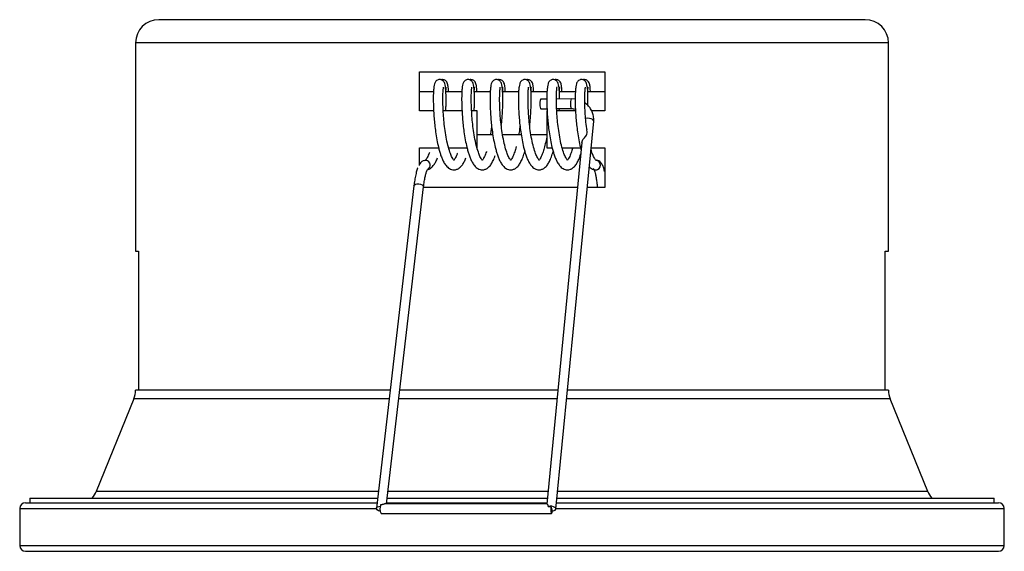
# Model space of a CAD drawing. Header units: millimetres. Extents: x 583 to 1047, y 296 to 693.
# Tile 3 of 3: x 877 to 1047, y 307 to 399. Entities that reach past the tile are written whole.
import ezdxf

# ---------------------------------------------------------------- set-up
doc = ezdxf.new("R2010")
doc.units = ezdxf.units.MM

msp = doc.modelspace()

# ---------------------------------------------------------------- linework, layer by layer
at = {"color": 7, "linetype": 'Continuous', "lineweight": 25}
for p, q in [((962.26, 399.33), (901.26, 399.33)), ((1023.26, 399.33), (962.26, 399.33)), ((897.26, 395.33), (897.26, 359.33)), ((1027.26, 359.33), (1027.26, 395.33)), ((946.26, 390.33), (978.26, 390.33)), ((946.26, 383.6), (946.26, 390.33)), ((978.26, 390.33), (978.26, 383.6)), ((958.5, 386.88), (955.74, 386.88)), ((968.27, 385.61), (967.2, 385.61)), ((972.49, 385.63), (969.93, 385.62)), ((973.17, 385.57), (972.49, 385.63)), ((948.72, 383.6), (946.26, 383.6)), ((953.61, 383.6), (950.38, 383.6)), ((956.26, 383.6), (955.28, 383.6)), ((956.26, 377.2), (956.26, 383.6)), ((967.21, 383.95), (968.31, 383.95)), ((968.26, 383.6), (968.26, 377.2)), ((969.97, 383.96), (972.5, 383.97)), ((973.24, 383.6), (969.99, 383.6)), ((970.42, 383.6), (970.44, 383.96)), ((978.26, 383.6), (976.03, 383.6)), ((969.85, 314.78), (976.36, 381.81)), ((956.2, 379.48), (958.98, 379.48)), ((960.67, 379.48), (963.89, 379.48)), ((965.58, 379.48), (968.32, 379.48)), ((974.33, 378.12), (968.27, 315.64)), ((946.26, 377.2), (949.57, 377.2)), ((946.26, 374.11), (946.26, 377.2)), ((951.3, 377.2), (954.49, 377.2)), ((968.26, 377.2), (969.2, 377.2)), ((970.93, 377.2), (974.1, 377.2)), ((975.82, 377.2), (978.26, 377.2)), ((978.26, 377.2), (978.26, 370.33)), ((976.72, 375.03), (976.79, 375.03)), ((947.76, 373.52), (947.7, 373.48)), ((945.33, 370.62), (938.85, 314.92)), ((940.61, 315.66), (946.98, 370.43)), ((973.57, 370.33), (946.97, 370.33)), ((978.26, 370.33), (975.24, 370.33)), ((897.26, 359.33), (897.8, 359.33)), ((897.8, 359.33), (897.8, 335.33)), ((1026.71, 359.33), (1027.26, 359.33)), ((1026.71, 335.33), (1026.71, 359.33)), ((897.26, 335.33), (897.26, 335.31)), ((897.8, 335.33), (897.26, 335.33)), ((1027.26, 335.33), (1026.71, 335.33)), ((1027.26, 335.31), (1027.26, 335.33)), ((896.96, 333.81), (890.47, 317.83)), ((1034.05, 317.83), (1027.55, 333.81)), ((879.03, 316.68), (879.03, 315.88)), ((879.03, 316.68), (939.06, 316.68)), ((940.73, 316.68), (968.37, 316.68)), ((970.03, 316.68), (1045.49, 316.68)), ((1045.49, 315.88), (1045.49, 316.68)), ((877.26, 314.88), (877.26, 308.48)), ((878.26, 315.88), (938.97, 315.88)), ((968.28, 315.66), (940.27, 315.66)), ((940.64, 315.88), (968.29, 315.88)), ((968.53, 315.22), (968.97, 315.22)), ((968.97, 315.22), (969.2, 314.46)), ((969.96, 315.88), (1046.26, 315.88)), ((1047.26, 308.48), (1047.26, 314.88)), ((939.66, 314), (969.1, 314)), ((878.26, 307.48), (1046.26, 307.48))]:
    msp.add_line(p, q, dxfattribs=at)
at = {"color": 8, "linetype": 'Continuous', "lineweight": 25}
for p, q in [((962.26, 395.33), (897.26, 395.33)), ((1027.26, 395.33), (962.26, 395.33)), ((941.23, 335.31), (897.26, 335.31)), ((962.26, 335.31), (942.9, 335.31)), ((970.17, 335.31), (962.26, 335.31)), ((1027.26, 335.31), (971.84, 335.31)), ((941.05, 333.81), (896.96, 333.81)), ((962.26, 333.81), (942.72, 333.81)), ((970.03, 333.81), (962.26, 333.81)), ((1027.55, 333.81), (971.7, 333.81)), ((939.19, 317.83), (890.47, 317.83)), ((962.26, 317.83), (940.86, 317.83)), ((968.48, 317.83), (962.26, 317.83)), ((1034.05, 317.83), (970.15, 317.83)), ((877.26, 314.88), (938.85, 314.88)), ((969.86, 314.88), (1047.26, 314.88)), ((877.26, 308.48), (1047.26, 308.48))]:
    msp.add_line(p, q, dxfattribs=at)
at = {"color": 7, "linetype": 'Continuous', "lineweight": 25, "flags": 128}
for points in [[(967.2, 385.61), (967.16, 385.54), (967.11, 385.36), (967.09, 385.09), (967.08, 384.78), (967.09, 384.46), (967.12, 384.19), (967.16, 384.01), (967.21, 383.95), (967.21, 383.95)], [(947.1, 375.01), (947.11, 375.01), (947.42, 375.03)], [(939.54, 314.4), (939.52, 314.4), (939.22, 314.49), (938.99, 314.64), (938.87, 314.81), (938.87, 314.99), (939.01, 315.14), (939.25, 315.24), (939.54, 315.28)], [(969.53, 314.51), (969.74, 314.61), (969.84, 314.75), (969.82, 314.91), (969.68, 315.06), (969.44, 315.18), (969.14, 315.25), (968.82, 315.27), (968.53, 315.22)], [(968.97, 315.22), (968.95, 314.9), (968.96, 314.57), (968.99, 314.28), (969.03, 314.08), (969.09, 314), (969.14, 314.05), (969.19, 314.22), (969.22, 314.46)]]:
    msp.add_lwpolyline(points, dxfattribs=at)
at = {"color": 8, "linetype": 'Continuous', "lineweight": 25, "flags": 128}
for points in [[(976.36, 381.81), (976.33, 381.93), (976.19, 382.09), (975.94, 382.21), (975.64, 382.28), (975.32, 382.29), (975.03, 382.25), (974.98, 382.23)], [(945.33, 370.62), (945.39, 370.76), (945.57, 370.89), (945.84, 370.96), (946.16, 370.97)], [(946.16, 370.97), (946.47, 370.91), (946.74, 370.79), (946.92, 370.63), (946.98, 370.45), (946.98, 370.43)]]:
    msp.add_lwpolyline(points, dxfattribs=at)
at = {"color": 7, "linetype": 'Continuous', "lineweight": 25}
for centre, radius, start, end in [((901.26, 395.33), 4, 90, 180), ((1023.26, 395.33), 4, 0, 90), ((947.32, 374.25), 0.788, 23.2694, 92.5907), ((947.29, 374.21), 0.833, 299.3327, 80.9612), ((976.69, 374.21), 0.83, 273.7546, 83.2402), ((976.66, 374.21), 0.855, 325.4057, 0.1062), ((893.26, 335.31), 4, 337.8906, 360), ((1031.26, 335.31), 4, 180, 202.1094), ((886.77, 319.33), 4, 318.4896, 337.8906), ((1037.75, 319.33), 4, 202.1094, 221.5104), ((878.26, 314.88), 1, 90, 180), ((941.42, 314.85), 1.96, 159.3981, 205.9757), ((969.17, 315.75), 1.29, 271.4677, 285.9647), ((1046.26, 314.88), 1, 0, 90), ((878.26, 308.48), 1, 180, 270), ((1046.26, 308.48), 1, 270, 0)]:
    msp.add_arc(centre, radius, start, end, dxfattribs=at)
at = {"color": 8, "linetype": 'Continuous', "lineweight": 25}
msp.add_arc((974.58, 384.81), 2.24, 158.5085, 201.9571, dxfattribs=at)
at = {"color": 7, "linetype": 'Continuous', "lineweight": 25}
for points, knots in [([(950.83, 383.68), (950.84, 383.94), (950.88, 384.69), (950.89, 385.81), (950.85, 386.96), (950.77, 387.77), (950.66, 388.28), (950.56, 388.54), (950.37, 388.76), (950.16, 388.91), (949.9, 388.99), (949.62, 388.98), (949.34, 388.89), (949.02, 388.62), (948.86, 388.21), (948.78, 387.75), (948.7, 387.02), (948.66, 386.05), (948.67, 384.87), (948.72, 383.59), (948.8, 382.35), (948.91, 381.14), (949.07, 379.88), (949.28, 378.56), (949.52, 377.45), (949.74, 376.61), (949.95, 375.95), (950.18, 375.32), (950.49, 374.67), (950.9, 374.05), (951.48, 373.51), (951.97, 373.42), (952.22, 373.38)], [0, 0, 0, 0, 0.025507, 0.074503, 0.124878, 0.17569, 0.216329, 0.244008, 0.255341, 0.26346, 0.273752, 0.284629, 0.293995, 0.310619, 0.344955, 0.383781, 0.425328, 0.469715, 0.517625, 0.562085, 0.600884, 0.635828, 0.674522, 0.718169, 0.761767, 0.788336, 0.812688, 0.84206, 0.871072, 0.907091, 0.950305, 1, 1, 1, 1]), ([(951.31, 386.88), (951.29, 387.12), (951.26, 387.69), (951.16, 388.18), (951.05, 388.49), (950.9, 388.69), (950.75, 388.83), (950.54, 388.95), (950.28, 388.99), (950.06, 388.98), (950, 388.95), (949.99, 388.94)], [0, 0, 0, 0, 0.2228425, 0.5110158, 0.7050681, 0.7715741, 0.8136961, 0.868059, 0.9349015, 0.9980707, 1, 1, 1, 1]), ([(952.21, 375.06), (952.21, 375.06), (952.21, 375.08), (952.05, 375.29), (951.81, 375.72), (951.52, 376.46), (951.18, 377.59), (950.89, 379.01), (950.66, 380.51), (950.49, 381.98), (950.39, 383.38), (950.33, 384.69), (950.32, 385.88), (950.35, 386.84), (950.4, 387.44), (950.45, 387.66), (950.43, 387.65), (950.43, 387.65)], [0, 0, 0, 0, 0.067437, 0.124808, 0.17293, 0.237632, 0.31989, 0.402642, 0.480998, 0.556017, 0.627431, 0.701038, 0.778004, 0.856297, 0.933702, 0.993248, 1, 1, 1, 1]), ([(950.84, 386.92), (950.85, 387.05), (950.87, 387.42), (950.91, 387.62), (950.9, 387.64), (950.89, 387.65)], [0, 0, 0, 0, 0.2987222, 0.8501583, 1, 1, 1, 1]), ([(955.72, 383.6), (955.74, 383.88), (955.78, 384.67), (955.79, 385.81), (955.75, 386.96), (955.67, 387.77), (955.56, 388.28), (955.46, 388.54), (955.27, 388.76), (955.06, 388.91), (954.8, 388.99), (954.52, 388.98), (954.24, 388.89), (953.92, 388.62), (953.76, 388.21), (953.68, 387.75), (953.6, 387.02), (953.56, 386.05), (953.57, 384.87), (953.62, 383.59), (953.7, 382.35), (953.81, 381.14), (953.97, 379.88), (954.18, 378.56), (954.42, 377.45), (954.64, 376.61), (954.85, 375.95), (955.08, 375.32), (955.39, 374.67), (955.8, 374.04), (956.39, 373.52), (957.02, 373.33), (957.63, 373.44), (958.13, 373.73), (958.57, 374.19), (958.95, 374.85), (959.2, 375.37), (959.32, 375.78), (959.35, 375.86)], [0, 0, 0, 0, 0.0237666, 0.0651683, 0.1077359, 0.1506724, 0.1850127, 0.2084012, 0.2179778, 0.2248387, 0.233535, 0.2427262, 0.2506407, 0.2646882, 0.2937019, 0.3265102, 0.3616175, 0.3991251, 0.4396089, 0.4771784, 0.5099632, 0.5394915, 0.5721885, 0.6090703, 0.6459105, 0.668362, 0.6889389, 0.7137591, 0.7382738, 0.7687106, 0.8052261, 0.847219, 0.8741554, 0.8973311, 0.9316822, 0.9576911, 0.9919385, 1, 1, 1, 1]), ([(956.21, 386.88), (956.19, 387.12), (956.16, 387.69), (956.06, 388.18), (955.95, 388.49), (955.8, 388.69), (955.65, 388.83), (955.44, 388.95), (955.18, 388.99), (954.96, 388.98), (954.9, 388.95), (954.89, 388.94)], [0, 0, 0, 0, 0.2228425, 0.5110158, 0.7050681, 0.7715741, 0.8136961, 0.868059, 0.9349015, 0.9980707, 1, 1, 1, 1]), ([(957.11, 375.06), (957.11, 375.06), (957.11, 375.08), (956.95, 375.29), (956.71, 375.72), (956.42, 376.46), (956.08, 377.59), (955.79, 379.01), (955.56, 380.51), (955.39, 381.98), (955.29, 383.38), (955.23, 384.69), (955.22, 385.88), (955.25, 386.84), (955.3, 387.44), (955.34, 387.66), (955.33, 387.65), (955.33, 387.65)], [0, 0, 0, 0, 0.0674374, 0.1248082, 0.1729304, 0.2376318, 0.3198902, 0.4026416, 0.4809979, 0.5560171, 0.627431, 0.7010384, 0.7780044, 0.8562973, 0.9337022, 0.9932479, 1, 1, 1, 1]), ([(955.74, 386.92), (955.75, 387.05), (955.77, 387.42), (955.81, 387.62), (955.8, 387.64), (955.79, 387.65)], [0, 0, 0, 0, 0.298722, 0.850158, 1, 1, 1, 1]), ([(960.41, 381.03), (960.43, 381.22), (960.52, 381.9), (960.6, 383.07), (960.67, 384.49), (960.69, 385.82), (960.65, 386.96), (960.57, 387.77), (960.46, 388.28), (960.36, 388.54), (960.16, 388.76), (959.96, 388.91), (959.7, 388.99), (959.42, 388.98), (959.14, 388.89), (958.82, 388.62), (958.66, 388.21), (958.58, 387.75), (958.5, 387.02), (958.46, 386.05), (958.47, 384.87), (958.52, 383.59), (958.59, 382.35), (958.71, 381.14), (958.87, 379.88), (959.08, 378.56), (959.32, 377.45), (959.54, 376.61), (959.75, 375.95), (959.98, 375.32), (960.29, 374.67), (960.7, 374.04), (961.29, 373.52), (961.92, 373.33), (962.52, 373.44), (963.03, 373.73), (963.47, 374.19), (963.85, 374.85), (964.18, 375.57), (964.37, 376.23), (964.47, 376.55)], [0, 0, 0, 0, 0.0134565, 0.0488824, 0.0849081, 0.1227934, 0.1617457, 0.2010356, 0.2324593, 0.2538613, 0.2626246, 0.2689028, 0.2768605, 0.2852711, 0.2925134, 0.3053678, 0.3319173, 0.3619392, 0.3940648, 0.4283868, 0.4654322, 0.4998109, 0.5298112, 0.5568316, 0.5867516, 0.620501, 0.6542123, 0.6747569, 0.6935862, 0.7162984, 0.738731, 0.7665827, 0.7999969, 0.8384233, 0.863072, 0.8842793, 0.915713, 0.9395129, 0.9708516, 1, 1, 1, 1]), ([(961.11, 386.88), (961.09, 387.12), (961.05, 387.69), (960.96, 388.18), (960.85, 388.49), (960.7, 388.69), (960.54, 388.83), (960.34, 388.95), (960.08, 388.99), (959.86, 388.98), (959.8, 388.95), (959.79, 388.94)], [0, 0, 0, 0, 0.222843, 0.511016, 0.705068, 0.771574, 0.813696, 0.868059, 0.934902, 0.998071, 1, 1, 1, 1]), ([(962.01, 375.06), (962.01, 375.06), (962.01, 375.08), (961.85, 375.29), (961.61, 375.72), (961.32, 376.46), (960.98, 377.59), (960.69, 379.01), (960.46, 380.51), (960.29, 381.98), (960.19, 383.38), (960.13, 384.69), (960.12, 385.88), (960.15, 386.84), (960.2, 387.44), (960.24, 387.66), (960.23, 387.65), (960.22, 387.65)], [0, 0, 0, 0, 0.067437, 0.124808, 0.17293, 0.237632, 0.31989, 0.402642, 0.480998, 0.556017, 0.627431, 0.701038, 0.778004, 0.856297, 0.933702, 0.993248, 1, 1, 1, 1]), ([(960.64, 386.92), (960.65, 387.05), (960.67, 387.42), (960.71, 387.62), (960.7, 387.64), (960.69, 387.65)], [0, 0, 0, 0, 0.298722, 0.850158, 1, 1, 1, 1]), ([(965.31, 381.03), (965.33, 381.22), (965.42, 381.9), (965.5, 383.07), (965.57, 384.49), (965.59, 385.82), (965.55, 386.96), (965.47, 387.77), (965.36, 388.28), (965.26, 388.54), (965.06, 388.76), (964.86, 388.91), (964.6, 388.99), (964.32, 388.98), (964.04, 388.89), (963.72, 388.62), (963.56, 388.21), (963.48, 387.75), (963.4, 387.02), (963.36, 386.05), (963.37, 384.87), (963.41, 383.59), (963.49, 382.35), (963.61, 381.14), (963.77, 379.88), (963.98, 378.56), (964.22, 377.45), (964.44, 376.61), (964.65, 375.95), (964.88, 375.32), (965.19, 374.67), (965.6, 374.04), (966.19, 373.52), (966.82, 373.33), (967.42, 373.44), (967.93, 373.73), (968.36, 374.19), (968.75, 374.85), (969.07, 375.57), (969.27, 376.23), (969.37, 376.55)], [0, 0, 0, 0, 0.013457, 0.048882, 0.084908, 0.122793, 0.161746, 0.201036, 0.232459, 0.253861, 0.262625, 0.268903, 0.27686, 0.285271, 0.292513, 0.305368, 0.331917, 0.361939, 0.394065, 0.428387, 0.465432, 0.499811, 0.529811, 0.556832, 0.586752, 0.620501, 0.654212, 0.674757, 0.693586, 0.716298, 0.738731, 0.766583, 0.799997, 0.838423, 0.863072, 0.884279, 0.915713, 0.939513, 0.970852, 1, 1, 1, 1]), ([(966, 386.88), (965.99, 387.12), (965.95, 387.69), (965.86, 388.18), (965.75, 388.49), (965.6, 388.69), (965.44, 388.83), (965.24, 388.95), (964.97, 388.99), (964.76, 388.98), (964.7, 388.95), (964.69, 388.94)], [0, 0, 0, 0, 0.222843, 0.511016, 0.705068, 0.771574, 0.813696, 0.868059, 0.934902, 0.998071, 1, 1, 1, 1]), ([(966.91, 375.06), (966.91, 375.06), (966.91, 375.08), (966.75, 375.29), (966.51, 375.72), (966.22, 376.46), (965.88, 377.59), (965.59, 379.01), (965.36, 380.51), (965.19, 381.98), (965.09, 383.38), (965.03, 384.69), (965.02, 385.88), (965.05, 386.84), (965.1, 387.44), (965.14, 387.66), (965.13, 387.65), (965.12, 387.65)], [0, 0, 0, 0, 0.067437, 0.124808, 0.17293, 0.237632, 0.31989, 0.402642, 0.480998, 0.556017, 0.627431, 0.701038, 0.778004, 0.856297, 0.933702, 0.993248, 1, 1, 1, 1]), ([(965.54, 386.92), (965.55, 387.05), (965.57, 387.42), (965.61, 387.62), (965.6, 387.64), (965.59, 387.65)], [0, 0, 0, 0, 0.298722, 0.850158, 1, 1, 1, 1]), ([(970.48, 385.62), (970.48, 385.67), (970.48, 386.18), (970.44, 386.95), (970.37, 387.77), (970.26, 388.28), (970.16, 388.54), (969.96, 388.76), (969.76, 388.91), (969.5, 388.99), (969.22, 388.98), (968.93, 388.89), (968.62, 388.62), (968.46, 388.21), (968.38, 387.75), (968.3, 387.02), (968.26, 386.05), (968.27, 384.87), (968.31, 383.59), (968.39, 382.35), (968.51, 381.14), (968.67, 379.88), (968.88, 378.56), (969.12, 377.45), (969.34, 376.61), (969.55, 375.95), (969.78, 375.32), (970.09, 374.67), (970.5, 374.04), (971.09, 373.52), (971.72, 373.33), (972.32, 373.44), (972.83, 373.73), (973.26, 374.19), (973.65, 374.85), (973.93, 375.45), (974.08, 375.97), (974.14, 376.14)], [0, 0, 0, 0, 0.004874, 0.049713, 0.094941, 0.131113, 0.155749, 0.165837, 0.173064, 0.182224, 0.191906, 0.200243, 0.21504, 0.245601, 0.28016, 0.31714, 0.356649, 0.399293, 0.438867, 0.473401, 0.504505, 0.538946, 0.577796, 0.616602, 0.640251, 0.661926, 0.68807, 0.713893, 0.745954, 0.784417, 0.828651, 0.857024, 0.881437, 0.917621, 0.945017, 0.981092, 1, 1, 1, 1]), ([(970.9, 386.88), (970.89, 387.12), (970.85, 387.69), (970.76, 388.18), (970.65, 388.49), (970.5, 388.69), (970.34, 388.83), (970.14, 388.95), (969.87, 388.99), (969.66, 388.98), (969.59, 388.95), (969.59, 388.94)], [0, 0, 0, 0, 0.222843, 0.511016, 0.705068, 0.771574, 0.813696, 0.868059, 0.934902, 0.998071, 1, 1, 1, 1]), ([(971.81, 375.06), (971.81, 375.06), (971.81, 375.08), (971.65, 375.29), (971.41, 375.72), (971.12, 376.46), (970.78, 377.59), (970.49, 379.01), (970.26, 380.51), (970.09, 381.98), (969.99, 383.38), (969.93, 384.69), (969.92, 385.88), (969.95, 386.84), (970, 387.44), (970.04, 387.66), (970.03, 387.65), (970.02, 387.65)], [0, 0, 0, 0, 0.067437, 0.124808, 0.17293, 0.237632, 0.31989, 0.402642, 0.480998, 0.556017, 0.627431, 0.701038, 0.778004, 0.856297, 0.933702, 0.993248, 1, 1, 1, 1]), ([(970.44, 386.92), (970.45, 387.05), (970.47, 387.42), (970.51, 387.62), (970.49, 387.64), (970.49, 387.65)], [0, 0, 0, 0, 0.298722, 0.850158, 1, 1, 1, 1]), ([(975.36, 384.5), (975.37, 384.94), (975.39, 385.84), (975.35, 386.96), (975.27, 387.77), (975.16, 388.28), (975.06, 388.54), (974.86, 388.76), (974.65, 388.91), (974.4, 388.99), (974.12, 388.98), (973.83, 388.89), (973.52, 388.62), (973.36, 388.21), (973.28, 387.75), (973.2, 387.02), (973.16, 386.05), (973.17, 384.87), (973.21, 383.59), (973.29, 382.35), (973.41, 381.14), (973.57, 379.88), (973.78, 378.57), (974, 377.51), (974.15, 376.96), (974.2, 376.78)], [0, 0, 0, 0, 0.062167, 0.129, 0.196411, 0.250326, 0.287046, 0.302082, 0.312854, 0.326507, 0.340937, 0.353363, 0.375418, 0.42097, 0.47248, 0.5276, 0.586487, 0.650048, 0.709033, 0.760506, 0.806866, 0.858201, 0.916106, 0.973946, 1, 1, 1, 1]), ([(975.8, 386.88), (975.79, 387.12), (975.75, 387.69), (975.66, 388.18), (975.55, 388.49), (975.4, 388.69), (975.24, 388.83), (975.04, 388.95), (974.77, 388.99), (974.56, 388.98), (974.49, 388.95), (974.49, 388.94)], [0, 0, 0, 0, 0.222843, 0.511016, 0.705068, 0.771574, 0.813696, 0.868059, 0.934902, 0.998071, 1, 1, 1, 1]), ([(975.21, 380.26), (975.19, 380.35), (975.1, 380.92), (974.99, 381.98), (974.88, 383.38), (974.83, 384.7), (974.82, 385.88), (974.85, 386.84), (974.9, 387.44), (974.94, 387.66), (974.92, 387.65), (974.92, 387.65)], [0, 0, 0, 0, 0.027467, 0.168042, 0.301861, 0.43979, 0.584013, 0.730722, 0.875768, 0.987348, 1, 1, 1, 1]), ([(975.34, 386.92), (975.35, 387.05), (975.37, 387.42), (975.4, 387.62), (975.39, 387.64), (975.39, 387.65)], [0, 0, 0, 0, 0.298722, 0.850158, 1, 1, 1, 1]), ([(948.71, 386.88), (948.42, 386.88), (947.58, 386.88), (946.79, 386.88), (946.26, 386.88)], [0, 0, 0, 0, 0.335465, 1, 1, 1, 1]), ([(953.61, 386.88), (952.81, 386.88), (951.87, 386.88), (950.97, 386.88), (950.84, 386.88)], [0, 0, 0, 0, 0.853386, 1, 1, 1, 1]), ([(963.4, 386.88), (963.02, 386.88), (962.09, 386.88), (961.18, 386.88), (960.64, 386.88)], [0, 0, 0, 0, 0.410291, 1, 1, 1, 1]), ([(968.3, 386.88), (967.5, 386.88), (966.58, 386.88), (965.66, 386.88), (965.54, 386.88)], [0, 0, 0, 0, 0.866281, 1, 1, 1, 1]), ([(973.2, 386.88), (972.77, 386.88), (971.86, 386.88), (970.92, 386.88), (970.44, 386.88)], [0, 0, 0, 0, 0.4802567, 1, 1, 1, 1]), ([(978.26, 386.88), (977.72, 386.88), (976.78, 386.88), (975.77, 386.88), (975.34, 386.88)], [0, 0, 0, 0, 0.5727393, 1, 1, 1, 1]), ([(976.36, 381.81), (976.36, 381.97), (976.39, 382.39), (976.27, 383.06), (975.97, 383.78), (975.5, 384.41), (975.1, 384.8), (974.85, 384.93), (974.83, 384.94)], [0, 0, 0, 0, 0.12893, 0.34428, 0.558588, 0.772155, 0.986172, 1, 1, 1, 1]), ([(972.5, 383.97), (972.61, 383.97), (972.85, 383.96), (973.08, 383.9), (973.21, 383.86)], [0, 0, 0, 0, 0.421634, 1, 1, 1, 1]), ([(958.74, 381), (958.71, 380.78), (958.65, 380.26), (958.57, 379.76), (958.52, 379.48)], [0, 0, 0, 0, 0.4247395, 1, 1, 1, 1]), ([(963.64, 381), (963.61, 380.78), (963.55, 380.26), (963.47, 379.76), (963.42, 379.48)], [0, 0, 0, 0, 0.424739, 1, 1, 1, 1]), ([(974.34, 378.12), (974.36, 378.23), (974.4, 378.45), (974.62, 378.76), (974.89, 379.07), (975.12, 379.39), (975.25, 379.8), (975.21, 380.09), (975.19, 380.26)], [0, 0, 0, 0, 0.145024, 0.297695, 0.451938, 0.610822, 0.776235, 1, 1, 1, 1]), ([(962.99, 377.41), (962.94, 377.24), (962.86, 376.92), (962.72, 376.49), (962.57, 376.07), (962.4, 375.65), (962.22, 375.3), (962.07, 375.07), (962.04, 375.05), (962.02, 375.04)], [0, 0, 0, 0, 0.0984395, 0.186535, 0.2901735, 0.4231481, 0.5871064, 0.7804167, 1, 1, 1, 1]), ([(968.26, 379.09), (968.26, 379.09), (968.19, 378.65), (968.02, 377.9), (967.81, 377.06), (967.62, 376.49), (967.47, 376.07), (967.3, 375.65), (967.12, 375.3), (966.97, 375.07), (966.94, 375.05), (966.92, 375.04)], [0, 0, 0, 0, 0.000206, 0.162962, 0.310489, 0.377865, 0.457127, 0.558825, 0.68422, 0.832063, 1, 1, 1, 1]), ([(947.99, 376.39), (947.95, 376.3), (947.86, 376.03), (947.7, 375.66), (947.52, 375.3), (947.37, 375.07), (947.34, 375.05), (947.32, 375.04)], [0, 0, 0, 0, 0.091239, 0.26148, 0.47139, 0.718877, 1, 1, 1, 1]), ([(952.85, 376.28), (952.83, 376.22), (952.74, 375.99), (952.6, 375.66), (952.42, 375.3), (952.27, 375.07), (952.24, 375.05), (952.22, 375.04)], [0, 0, 0, 0, 0.054972, 0.232008, 0.450294, 0.707658, 1, 1, 1, 1]), ([(957.84, 376.53), (957.83, 376.52), (957.78, 376.37), (957.67, 376.07), (957.5, 375.65), (957.32, 375.3), (957.17, 375.07), (957.14, 375.05), (957.12, 375.04)], [0, 0, 0, 0, 0.002675, 0.129738, 0.292767, 0.493784, 0.730786, 1, 1, 1, 1]), ([(972.73, 377.2), (972.71, 377.1), (972.64, 376.85), (972.52, 376.49), (972.37, 376.07), (972.2, 375.65), (972.01, 375.3), (971.87, 375.07), (971.84, 375.05), (971.82, 375.04)], [0, 0, 0, 0, 0.059722, 0.151601, 0.25969, 0.398375, 0.569375, 0.770987, 1, 1, 1, 1]), ([(976.71, 375.06), (976.71, 375.06), (976.71, 375.08), (976.55, 375.29), (976.31, 375.73), (976.08, 376.27), (975.94, 376.78), (975.89, 376.97)], [0, 0, 0, 0, 0.24546, 0.45428, 0.629437, 0.864939, 1, 1, 1, 1]), ([(947.1, 375.01), (946.96, 374.96), (946.69, 374.85), (946.43, 374.59), (946.32, 374.4), (946.26, 374.31)], [0, 0, 0, 0, 0.343339, 0.680575, 1, 1, 1, 1]), ([(947.71, 373.45), (947.75, 373.46), (947.95, 373.49), (948.33, 373.74), (948.77, 374.19), (949.13, 374.79), (949.31, 375.23), (949.4, 375.46)], [0, 0, 0, 0, 0.060119, 0.256348, 0.547199, 0.767417, 1, 1, 1, 1]), ([(952.22, 373.38), (952.4, 373.4), (952.72, 373.44), (953.23, 373.73), (953.67, 374.2), (954.03, 374.79), (954.21, 375.22), (954.3, 375.45)], [0, 0, 0, 0, 0.196132, 0.364881, 0.615001, 0.80438, 1, 1, 1, 1]), ([(978.26, 373.08), (978.25, 373.1), (978.19, 373.4), (978.05, 373.85), (977.83, 374.34), (977.57, 374.7), (977.26, 374.93), (976.95, 375.05), (976.77, 375.04), (976.72, 375.03)], [0, 0, 0, 0, 0.0217612, 0.270297, 0.5348069, 0.6901099, 0.8283416, 0.960627, 1, 1, 1, 1]), ([(977.52, 374.21), (977.51, 374.3), (977.49, 374.49), (977.34, 374.74), (977.13, 374.93), (976.93, 375.01), (976.82, 375.03), (976.79, 375.03)], [0, 0, 0, 0, 0.232697, 0.465344, 0.699251, 0.934896, 1, 1, 1, 1]), ([(945.98, 373.72), (945.97, 373.7), (945.87, 373.49), (945.73, 372.96), (945.54, 372.11), (945.42, 371.3), (945.35, 370.78), (945.33, 370.62)], [0, 0, 0, 0, 0.02684, 0.303315, 0.594069, 0.874147, 1, 1, 1, 1]), ([(946.98, 370.43), (947, 370.6), (947.06, 371.09), (947.18, 371.81), (947.33, 372.53), (947.49, 373.05), (947.62, 373.37), (947.71, 373.5), (947.7, 373.5), (947.7, 373.49)], [0, 0, 0, 0, 0.100047, 0.288324, 0.474451, 0.656219, 0.808481, 0.942718, 1, 1, 1, 1]), ([(975.59, 373.93), (975.71, 373.81), (976.05, 373.47), (976.46, 373.41), (976.72, 373.38)], [0, 0, 0, 0, 0.359683, 1, 1, 1, 1]), ([(976.36, 373.53), (976.36, 373.53), (976.35, 373.55), (976.41, 373.45), (976.5, 373.22), (976.63, 372.81), (976.75, 372.23), (976.87, 371.48), (976.94, 370.83), (976.97, 370.42), (976.98, 370.33)], [0, 0, 0, 0, 0.024633, 0.138573, 0.272101, 0.425231, 0.592722, 0.768911, 0.949898, 1, 1, 1, 1]), ([(976.75, 373.38), (976.8, 373.39), (976.94, 373.4), (977.17, 373.5), (977.3, 373.65), (977.36, 373.72)], [0, 0, 0, 0, 0.200535, 0.581956, 1, 1, 1, 1]), ([(939.59, 315.54), (939.64, 315.55), (939.76, 315.55), (939.96, 315.61), (940.14, 315.66), (940.25, 315.65), (940.27, 315.65)], [0, 0, 0, 0, 0.211023, 0.422283, 0.842803, 1, 1, 1, 1]), ([(968.53, 315.22), (968.53, 315.27), (968.53, 315.37), (968.45, 315.52), (968.34, 315.64), (968.3, 315.65), (968.28, 315.65)], [0, 0, 0, 0, 0.158264, 0.385812, 0.756618, 1, 1, 1, 1])]:
    msp.add_open_spline(points, degree=3, knots=knots, dxfattribs=at)

doc.saveas('drawing.dxf')
